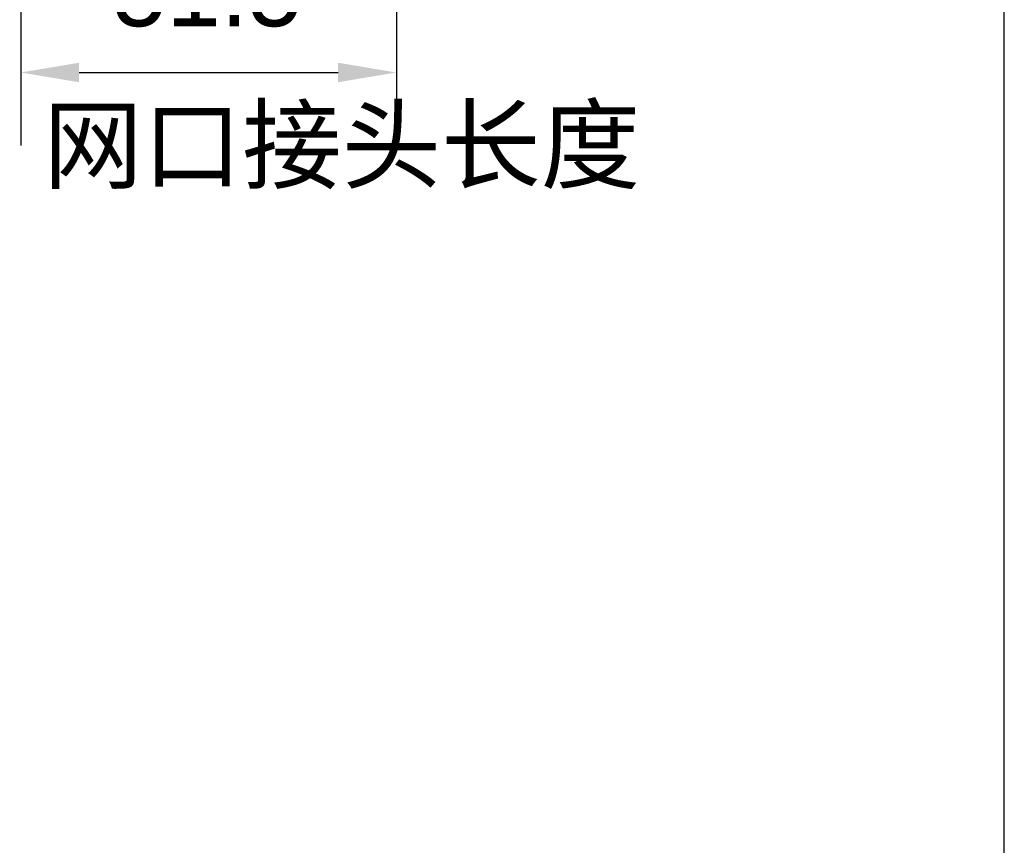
# Model space of a CAD drawing. Header units: millimetres. Extents: x -553 to -393, y 304 to 484.
# Tile 3 of 10: x -427 to -393, y 340 to 368. Entities that reach past the tile are written whole.
import ezdxf

# ---------------------------------------------------------------- set-up
doc = ezdxf.new("R2010")
doc.units = ezdxf.units.MM
doc.header["$LTSCALE"] = 65.395
doc.header["$PDMODE"] = 3
doc.header["$PDSIZE"] = 8
doc.layers.get('0').update_dxf_attribs({"linetype": 'CONTINUOUS'})
doc.layers.get('Defpoints').update_dxf_attribs({"linetype": 'CONTINUOUS'})
doc.layers.add('51__DRAFT_DIMS', color=7, linetype='CONTINUOUS')
doc.styles.get("Standard").update_dxf_attribs({"font": '兰亭黑 GBK.TTF', "height": 2.5})
doc.dimstyles.new('DIMSTYLE_1', dxfattribs={"dimtxt": 3, "dimasz": 2, "dimexe": 2.5, "dimexo": 0.5, "dimgap": 0.75, "dimtad": 1, "dimlfac": 4, "dimdsep": 46, "dimtxsty": 'STANDARD', "dimblk": '_FILLED', "dimblk1": '_FILLED', "dimblk2": '_FILLED', "dimcen": 0.09, "dimclrd": 8, "dimclre": 8, "dimclrt": 256, "dimazin": 2, "dimtp": 0.3, "dimtm": 0.3, "dimtfac": 1, "dimtofl": 0, "dimtmove": 0, "dimatfit": 3, "dimldrblk": '_FILLED', "dimfxl": 1, "dimtolj": 1, "dimarcsym": 0})

# ---------------------------------------------------------------- blocks, each defined once
blk = doc.blocks.new('_FILLED')
at = {"color": 0, "linetype": 'ByBlock'}
blk.add_solid([(0, 0), (-1, 0.167), (-1, -0.167)], dxfattribs=at)
blk = doc.blocks.new('*D21')
at = {"layer": '51__DRAFT_DIMS', "color": 8, "lineweight": -2}
for p, q in [((-413.629, 375.163), (-413.629, 363.651)), ((-426.504, 369.409), (-426.504, 363.651)), ((-424.504, 366.151), (-415.629, 366.151))]:
    blk.add_line(p, q, dxfattribs=at)
at = {"layer": 'Defpoints', "color": 0}
for p in [(-413.629, 375.663), (-426.504, 369.909), (-413.629, 366.151)]:
    blk.add_point(p, dxfattribs=at)
at = {"layer": '51__DRAFT_DIMS', "color": 8, "linetype": 'ByBlock', "lineweight": -2, "xscale": 2, "yscale": 2, "zscale": 2, "rotation": 180}
blk.add_blockref('_FILLED', (-426.504, 366.151), dxfattribs=at)
at = {"layer": '51__DRAFT_DIMS', "color": 8, "linetype": 'ByBlock', "lineweight": -2, "xscale": 2, "yscale": 2, "zscale": 2}
blk.add_blockref('_FILLED', (-413.629, 366.151), dxfattribs=at)
at = {"layer": '51__DRAFT_DIMS', "insert": (-420.11, 370.235), "char_height": 2.5, "attachment_point": 2, "line_spacing_factor": 0.9}
blk.add_mtext('\\A1;51.5', dxfattribs=at)

msp = doc.modelspace()

# ---------------------------------------------------------------- linework, layer by layer
msp.add_lwpolyline([(-552.7919, 304.1445), (-392.7919, 304.1445), (-392.7919, 484.1445), (-552.7919, 484.1445)], close=True)

# ---------------------------------------------------------------- texts
at = {"layer": '51__DRAFT_DIMS', "insert": (-425.7359, 364.9269), "char_height": 2.5, "attachment_point": 1, "line_spacing_factor": 0.9}
msp.add_mtext('\\A1;网口接头长度', dxfattribs=at)

# ---------------------------------------------------------------- dimensions: what is measured, and where the dimension line sits
at = {"layer": '51__DRAFT_DIMS'}
dim = msp.add_linear_dim(base=(-413.6288, 366.1512), p1=(-426.5038, 369.9095), p2=(-413.6288, 375.6627), dimstyle='DIMSTYLE_1', override={"dimtxsty": 'STANDARD'}, dxfattribs=at)
dim.commit()
dim.dimension.update_dxf_attribs({"geometry": '*D21', "text_midpoint": (-420.1102, 366.1512), "dimtype": 160})

doc.saveas('drawing.dxf')
